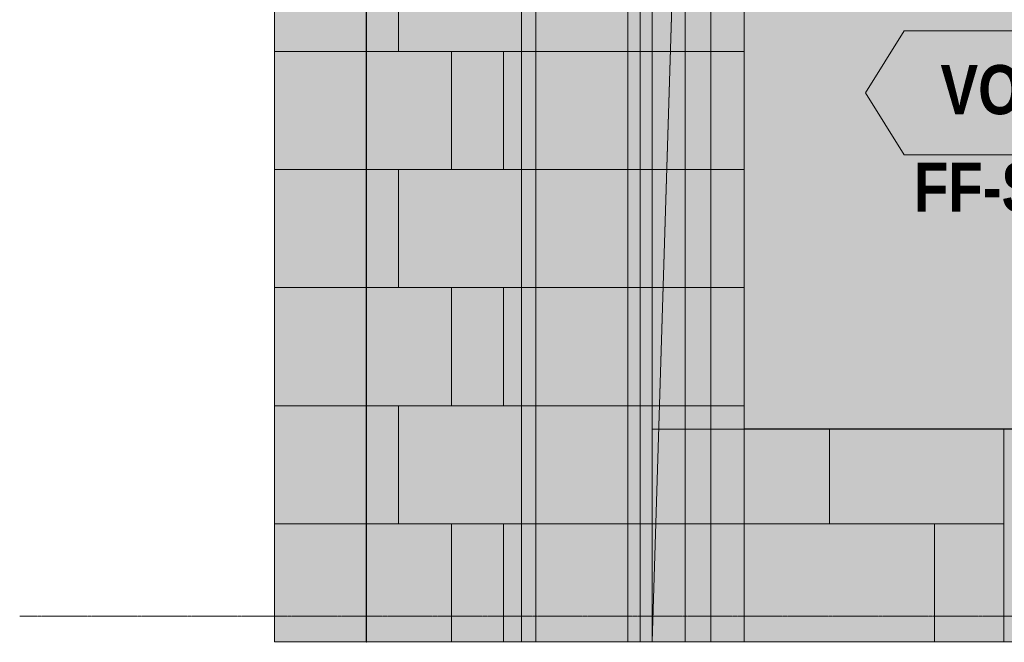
# Model space of a CAD drawing. Header units: millimetres. Extents: x -4049 to 37566, y -9915 to 31440.
# Tile 2 of 234: x -1021 to 2791, y -102 to 2309. Entities that reach past the tile are written whole.
import ezdxf
from ezdxf.enums import TextEntityAlignment as Align

# ---------------------------------------------------------------- set-up
doc = ezdxf.new("R2010")
doc.units = ezdxf.units.MM
doc.linetypes.add('DASHED', pattern=[1.524, 1.27, -0.254])
for name, color, linetype in [('FILL-C_9EB2DB', 7, 'Continuous'), ('FILL-EPS', 7, 'Continuous'), ('FILL-WHITE', 7, 'Continuous'), ('LINE-C_2E8C94', 7, 'Continuous'), ('LINE-C_337880', 7, 'Continuous'), ('LINE-INK', 7, 'Continuous'), ('LINE-STEEL', 7, 'Continuous'), ('LINE-STEEL-DASH', 7, 'DASHED'), ('LINE-TEAL_DK', 7, 'Continuous'), ('TEXT-C_9E1A1A', 7, 'Continuous'), ('TEXT-TEAL_DK', 7, 'Continuous')]:
    doc.layers.add(name, color=color, linetype=linetype)
doc.styles.add('OpenSansCondensed-Bold', font='OpenSansCondensed-Bold.ttf')

msp = doc.modelspace()

# ---------------------------------------------------------------- hatches: boundary and pattern name
at = {"layer": 'FILL-C_9EB2DB', "true_color": 0x9eb2db}
h = msp.add_hatch(color=9, dxfattribs=at)
h.dxf.hatch_style = 1
h.paths.add_polyline_path([(1555, 2847.6), (1655, 2847.6), (1655, -100), (1555, -100)])
h = msp.add_hatch(color=9, dxfattribs=at)
h.dxf.hatch_style = 1
h.paths.add_polyline_path([(1555, -100), (1555, 2847.6), (1655, 2847.6), (1655, -100)])
at = {"layer": 'FILL-EPS', "true_color": 0xccffff}
h = msp.add_hatch(color=7, dxfattribs=at)
h.dxf.hatch_style = 1
h.paths.add_polyline_path([(-34.6, 3557.6), (321.3, 3557.6), (321.3, -100), (-34.6, -100)])
h = msp.add_hatch(color=7, dxfattribs=at)
h.dxf.hatch_style = 1
h.paths.add_polyline_path([(-34.6, 3557.6), (321.3, 3557.6), (321.3, 3351.3), (321, 3351.3), (67, 3351.3), (67, 3198.7), (321, 3198.7), (321.2, 3200.3), (321.3, 3200.3), (321.3, -100), (321, -100), (-34.6, -100)])
h = msp.add_hatch(color=7, dxfattribs=at)
h.dxf.hatch_style = 1
h.paths.add_polyline_path([(-34.6, 3557.6), (321, 3557.6), (321, 3351.3), (67, 3351.3), (67, 3198.7), (321, 3198.7), (321, -100), (-34.6, -100)])
h = msp.add_hatch(color=7, dxfattribs=at)
h.dxf.hatch_style = 1
h.paths.add_polyline_path([(-34.6, 3557.6), (321, 3557.6), (321, 3351.3), (67, 3351.3), (67, 3198.7), (321, 3198.7), (321, -100), (-34.6, -100)])
h = msp.add_hatch(color=7, dxfattribs=at)
h.dxf.hatch_style = 1
h.paths.add_polyline_path([(-34.6, 3557.6), (321, 3557.6), (321.3, 3557.6), (321.3, 3351.3), (67, 3351.3), (67, 3198.7), (321, 3198.7), (321.3, 3198.7), (321.3, -100), (321.3, -100), (321.3, -101.6), (321.2, -101.6), (321.2, -101.6), (321.1, -101.6), (321, -100), (-34.6, -100)])
h = msp.add_hatch(color=7, dxfattribs=at)
h.dxf.hatch_style = 1
h.paths.add_polyline_path([(-34.6, -100), (-34.6, 3557.6), (321.3, 3557.6), (321.3, -100)])
h = msp.add_hatch(color=7, dxfattribs=at)
h.dxf.hatch_style = 1
h.paths.add_polyline_path([(321.3, 3557.6), (6152.9, 3557.6), (6152.9, -100), (5433, -100), (5433, 2825.5), (922.5, 2825.5), (922.5, -100), (321.3, -100)])
h = msp.add_hatch(color=7, dxfattribs=at)
h.dxf.hatch_style = 1
h.paths.add_polyline_path([(321.3, -100), (321.3, 3557.6), (977.9, 3557.6), (977.9, -100)])
h = msp.add_hatch(color=7, dxfattribs=at)
h.dxf.hatch_style = 1
h.paths.add_polyline_path([(977.9, 3557.6), (1333.5, 3557.6), (1333.5, 3351.3), (1333.5, 3351.3), (1333.5, -100), (977.9, -100), (977.9, 3198.7)])
h = msp.add_hatch(color=7, dxfattribs=at)
h.dxf.hatch_style = 1
h.paths.add_polyline_path([(977.9, 3557.6), (1333.5, 3557.6), (1333.5, 3198.8), (1333.5, 3198.7), (1333.5, -100), (1333.5, -100), (977.9, -100)])
h.paths.add_polyline_path([(1333.5, 3198.7), (1333.5, 3351.3), (1079.5, 3351.3), (1079.5, 3198.7)], flags=0)
h = msp.add_hatch(color=7, dxfattribs=at)
h.dxf.hatch_style = 1
h.paths.add_polyline_path([(977.9, 3557.6), (1333.5, 3557.6), (1333.5, 3351.3), (1079.5, 3351.3), (1079.5, 3198.7), (1333.5, 3198.7), (1333.5, -100), (977.9, -100)])
h = msp.add_hatch(color=7, dxfattribs=at)
h.dxf.hatch_style = 1
h.paths.add_polyline_path([(977.9, -100), (977.9, 3557.6), (1333.5, 3557.6), (1333.5, 3198.7), (1333.5, -100)])
h = msp.add_hatch(color=7, dxfattribs=at)
h.dxf.hatch_style = 1
h.paths.add_polyline_path([(977.9, 3557.6), (1333.5, 3557.6), (1333.8, 3557.6), (1333.8, -100), (1333.8, -100), (1333.8, -100), (1333.8, -101.6), (1333.7, -101.6), (1333.5, -100), (977.9, -100)])
h = msp.add_hatch(color=7, dxfattribs=at)
h.dxf.hatch_style = 1
h.paths.add_polyline_path([(977.9, -100), (977.9, 3557.6), (1333.8, 3557.6), (1333.8, -100)])
h = msp.add_hatch(color=7, dxfattribs=at)
h.dxf.hatch_style = 1
h.paths.add_polyline_path([(1333.8, 3557.6), (1427.9, 3557.6), (1427.9, -100), (1333.8, -100)])
h = msp.add_hatch(color=7, dxfattribs=at)
h.dxf.hatch_style = 1
h.paths.add_polyline_path([(1333.8, -100), (1333.8, 3557.6), (1427.9, 3557.6), (1427.9, -100)])
h = msp.add_hatch(color=7, dxfattribs=at)
h.dxf.hatch_style = 1
h.paths.add_polyline_path([(1427.9, 3557.6), (1783.5, 3557.6), (1783.5, 3351.3), (1783.5, 3351.3), (1783.5, -100), (1427.9, -100), (1427.9, 3198.7)])
h = msp.add_hatch(color=7, dxfattribs=at)
h.dxf.hatch_style = 1
h.paths.add_polyline_path([(1427.9, 3557.6), (1783.5, 3557.6), (1783.5, 3198.8), (1783.5, 3198.7), (1783.5, -100), (1783.5, -100), (1427.9, -100)])
h.paths.add_polyline_path([(1783.5, 3198.7), (1783.5, 3351.3), (1529.5, 3351.3), (1529.5, 3198.7)], flags=0)
h = msp.add_hatch(color=7, dxfattribs=at)
h.dxf.hatch_style = 1
h.paths.add_polyline_path([(1427.9, 3557.6), (1529.5, 3351.3), (1529.5, 3198.7), (1529.5, 3197.1), (1529.4, 3197.1), (1427.9, -100), (1427.9, 3557.6)])
h = msp.add_hatch(color=7, dxfattribs=at)
h.dxf.hatch_style = 1
h.paths.add_polyline_path([(321.3, 3198.7), (6152.9, 3198.7), (6152.9, -100), (5433, -100), (5433, 2825.5), (922.5, 2825.5), (922.5, -100), (321.3, -100)])
h = msp.add_hatch(color=7, dxfattribs=at)
h.dxf.hatch_style = 1
h.paths.add_polyline_path([(321.3, 3198.7), (977.9, 3198.7), (977.9, -100), (321.3, -100)])
h = msp.add_hatch(color=7, dxfattribs=at)
h.dxf.hatch_style = 1
h.paths.add_polyline_path([(1529.5, 3198.7), (1783.5, 3198.7), (1783.5, -100), (1427.9, -100)])
h = msp.add_hatch(color=7, dxfattribs=at)
h.dxf.hatch_style = 1
h.paths.add_polyline_path([(1427.9, 723.7), (1427.9, 3001.3), (1783.5, 3001.3), (1783.5, 723.7)])
h = msp.add_hatch(color=7, dxfattribs=at)
h.dxf.hatch_style = 1
h.paths.add_polyline_path([(-34.6, -100), (-34.6, 2825.5), (321, 2825.5), (321, -100)])
h = msp.add_hatch(color=7, dxfattribs=at)
h.dxf.hatch_style = 1
h.paths.add_polyline_path([(-34.6, 2825.5), (321, 2825.5), (321, -100), (-34.6, -100)])
h = msp.add_hatch(color=7, dxfattribs=at)
h.dxf.hatch_style = 1
h.paths.add_polyline_path([(-34.6, -100), (-34.6, 2825.5), (321, 2825.5), (321, -100)])
h = msp.add_hatch(color=7, dxfattribs=at)
h.dxf.hatch_style = 1
h.paths.add_polyline_path([(-34.6, 2825.5), (321, 2825.5), (321, -100), (-34.6, -100)])
h = msp.add_hatch(color=7, dxfattribs=at)
h.dxf.hatch_style = 1
h.paths.add_polyline_path([(1427.9, -100), (1427.9, 723.7), (1783.5, 723.7), (1783.5, -100)])
h = msp.add_hatch(color=7, dxfattribs=at)
h.dxf.hatch_style = 1
h.paths.add_polyline_path([(1427.9, 723.7), (1783.5, 723.7), (1783.8, 723.7), (1783.8, -100), (1783.8, -100), (1783.8, -100), (1783.8, -100.6), (1783.5, -100), (1427.9, -100)])
h = msp.add_hatch(color=7, dxfattribs=at)
h.dxf.hatch_style = 1
h.paths.add_polyline_path([(1427.9, -100), (1427.9, 723.7), (1783.8, 723.7), (1783.8, -100)])
h = msp.add_hatch(color=7, dxfattribs=at)
h.dxf.hatch_style = 1
h.paths.add_polyline_path([(1783.8, 723.7), (4347.2, 723.7), (4347.2, -100), (1783.8, -100)])
h = msp.add_hatch(color=7, dxfattribs=at)
h.dxf.hatch_style = 1
h.paths.add_polyline_path([(1783.8, -100), (1783.8, 723.7), (4347.2, 723.7), (4347.2, -100)])
at = {"layer": 'FILL-WHITE', "true_color": 0xffffff}
h = msp.add_hatch(color=7, dxfattribs=at)
h.dxf.hatch_style = 1
h.paths.add_polyline_path([(1783.8, 725), (1783.8, 3005), (4346.8, 3005), (4346.8, 725)])
h = msp.add_hatch(color=7, dxfattribs=at)
h.dxf.hatch_style = 1
h.paths.add_polyline_path([(1783.8, 725), (1783.8, 3005), (4346.8, 3005), (4346.8, 725)])
h = msp.add_hatch(color=7, dxfattribs=at)
h.dxf.hatch_style = 1
h.paths.add_polyline_path([(1783.8, 725), (1783.8, 3005), (4346.8, 3005), (4346.8, 725)])
h = msp.add_hatch(color=7, dxfattribs=at)
h.dxf.hatch_style = 1
h.paths.add_polyline_path([(2253, 2025), (2403, 2265), (3727.5, 2265), (3877.5, 2025), (3727.5, 1785), (2403, 1785)])

# ---------------------------------------------------------------- linework, layer by layer
at = {"layer": 'LINE-C_2E8C94', "lineweight": 5}
for points in [[(-34.6, 3557.6), (-34.6, 3557.6), (321.3, 3557.6), (321.3, -100), (321.3, -100), (321.3, -100), (321.3, -100), (-34.6, -100)], [(-34.6, 3557.6), (321.3, 3557.6), (321.3, 3351.3), (321, 3351.3), (67, 3351.3), (67, 3198.7), (321, 3198.7), (321.2, 3200.3), (321.3, 3200.3), (321.3, -100), (321, -100), (-34.6, -100)], [(-34.6, 3557.6), (321, 3557.6), (321, 3351.3), (67, 3351.3), (67, 3198.7), (321, 3198.7), (321, -100), (-34.6, -100)], [(-34.6, 3557.6), (321, 3557.6), (321, 3351.3), (67, 3351.3), (67, 3198.7), (321, 3198.7), (321, -100), (-34.6, -100)], [(-34.6, 3557.6), (321, 3557.6), (321.3, 3557.6), (321.3, 3351.3), (67, 3351.3), (67, 3198.7), (321, 3198.7), (321.3, 3198.7), (321.3, -100), (321.3, -100), (321.3, -101.6), (321.2, -101.6), (321.2, -101.6), (321.1, -101.6), (321, -100), (-34.6, -100)], [(-34.6, -100), (-34.6, 3557.6), (321.3, 3557.6), (321.3, 3557.6), (321.3, 3557.6), (321.3, -100)], [(321.3, 3557.6), (6152.9, 3557.6), (6152.9, -100), (5433, -100), (5433, 2825.5), (922.5, 2825.5), (922.5, -100), (321.3, -100)], [(321.3, -100), (321.3, 3557.6), (977.9, 3557.6), (977.9, 3557.6), (977.9, 3557.6), (977.9, -100)], [(977.9, 3557.6), (977.9, 3557.6), (1333.5, 3557.6), (1333.5, 3351.3), (1333.5, 3351.3), (1333.5, -100), (977.9, -100), (977.9, 3198.7), (977.9, 3557.6)], [(977.9, 3557.6), (1333.5, 3557.6), (1333.5, 3198.8), (1333.5, 3198.7), (1333.5, -100), (1333.5, -100), (977.9, -100)], [(977.9, 3557.6), (1333.5, 3557.6), (1333.5, 3351.3), (1079.5, 3351.3), (1079.5, 3198.7), (1333.5, 3198.7), (1333.5, -100), (977.9, -100)], [(977.9, -100), (977.9, -100), (977.9, 3557.6), (1333.5, 3557.6), (1333.5, 3198.7), (1333.5, -100)], [(977.9, 3557.6), (977.9, 3557.6), (1333.5, 3557.6), (1333.8, 3557.6), (1333.8, -100), (1333.8, -100), (1333.8, -100), (1333.8, -101.6), (1333.7, -101.6), (1333.5, -100), (977.9, -100), (977.9, 3557.6)], [(977.9, -100), (977.9, 3557.6), (1333.8, 3557.6), (1333.8, 3557.6), (1333.8, -100)], [(1333.8, 3557.6), (1427.9, 3557.6), (1427.9, -100), (1427.9, -100), (1427.9, -100), (1427.9, -100), (1333.8, -100), (1333.8, 3557.6)], [(1333.8, -100), (1333.8, -100), (1333.8, -100), (1333.8, 3557.6), (1427.9, 3557.6), (1427.9, 3557.6), (1427.9, -100), (1333.8, -100)], [(1427.9, 3557.6), (1783.5, 3557.6), (1783.5, 3351.3), (1783.5, 3351.3), (1783.5, -100), (1427.9, -100), (1427.9, 3198.7), (1427.9, 3198.7)], [(1427.9, 3557.6), (1783.5, 3557.6), (1783.5, 3198.8), (1783.5, 3198.7), (1783.5, -100), (1783.5, -100), (1427.9, -100)], [(1427.9, 3557.6), (1427.9, 3557.6), (1529.5, 3351.3), (1529.5, 3198.7), (1529.5, 3198.7), (1529.5, 3197.1), (1529.4, 3197.1), (1427.9, -100), (1427.9, 3557.6), (1427.9, 3557.6)], [(321.3, 3198.7), (6152.9, 3198.7), (6152.9, -100), (5433, -100), (5433, 2825.5), (922.5, 2825.5), (922.5, -100), (321.3, -100)], [(321.3, 3198.7), (977.9, 3198.7), (977.9, -100), (977.9, -100), (321.3, -100)], [(1529.5, 3198.7), (1529.5, 3198.7), (1783.5, 3198.7), (1783.5, -100), (1783.5, -100), (1427.9, -100)], [(1427.9, 723.7), (1427.9, 723.7), (1427.9, 3001.3), (1783.5, 3001.3), (1783.5, 3001.3), (1783.5, 3001.3), (1783.5, 3001.3), (1783.5, 3001.3), (1783.5, 723.7), (1427.9, 723.7)], [(-34.6, -100), (-34.6, 2825.5), (321, 2825.5), (321, -100)], [(-34.6, 2825.5), (321, 2825.5), (321, -100), (-34.6, -100)], [(-34.6, -100), (-34.6, 2825.5), (321, 2825.5), (321, -100)], [(-34.6, 2825.5), (321, 2825.5), (321, -100), (-34.6, -100)], [(1427.9, -100), (1427.9, -100), (1427.9, -100), (1427.9, 723.7), (1783.5, 723.7), (1783.5, 723.7), (1783.5, -100), (1427.9, -100)], [(1427.9, 723.7), (1783.5, 723.7), (1783.8, 723.7), (1783.8, -100), (1783.8, -100), (1783.8, -100), (1783.8, -100.6), (1783.5, -100), (1427.9, -100), (1427.9, 723.7)], [(1427.9, -100), (1427.9, 723.7), (1783.8, 723.7), (1783.8, -100)], [(1783.8, 723.7), (4347.2, 723.7), (4347.2, -100), (4347.2, -100), (1783.8, -100)], [(1783.8, -100), (1783.8, -100), (1783.8, 723.7), (4347.2, 723.7), (4347.2, 723.7), (4347.2, -100)]]:
    msp.add_lwpolyline(points, close=True, dxfattribs=at)
at = {"layer": 'LINE-C_337880', "lineweight": 5}
for p, q in [((446.2, 2186), (446.2, 2643.2)), ((446.2, 2186), (446.2, 2643.2)), ((1380.7, 2186), (1380.7, 2643.2)), ((1380.7, 2186), (1380.7, 2643.2)), ((-33.6, 2186), (320.3, 2186)), ((-33.6, 2186), (320.3, 2186)), ((-33.6, 2186), (320, 2186)), ((-33.6, 2186), (320, 2186)), ((-33.6, 2186), (320, 2186)), ((-33.6, 2186), (320, 2186)), ((-33.6, 2186), (320, 2186)), ((-33.6, 2186), (320, 2186)), ((-33.6, 2186), (320.3, 2186)), ((-33.6, 2186), (320.3, 2186)), ((322.3, 2186), (651.2, 2186)), ((322.3, 2186), (651.2, 2186)), ((322.3, 2186), (446.2, 2186)), ((322.3, 2186), (446.2, 2186)), ((446.2, 2186), (852.6, 2186)), ((446.2, 2186), (852.6, 2186)), ((651.2, 1728.8), (651.2, 2186)), ((651.2, 2186), (921.5, 2186)), ((651.2, 1728.8), (651.2, 2186)), ((651.2, 2186), (921.5, 2186)), ((852.6, 1728.8), (852.6, 2186)), ((852.6, 2186), (976.9, 2186)), ((852.6, 1728.8), (852.6, 2186)), ((852.6, 2186), (976.9, 2186)), ((978.9, 2186), (1332.5, 2186)), ((978.9, 2186), (1332.5, 2186)), ((978.9, 2186), (1332.5, 2186)), ((978.9, 2186), (1332.5, 2186)), ((978.9, 2186), (1332.8, 2186)), ((978.9, 2186), (1332.8, 2186)), ((1334.8, 2186), (1380.7, 2186)), ((1334.8, 2186), (1380.7, 2186)), ((1380.7, 1728.8), (1380.7, 2186)), ((1380.7, 2186), (1426.9, 2186)), ((1380.7, 1728.8), (1380.7, 2186)), ((1380.7, 2186), (1426.9, 2186)), ((1428.9, 2186), (1782.5, 2186)), ((1428.9, 2186), (1782.5, 2186)), ((1428.9, 2186), (1497.3, 2186)), ((1428.9, 2186), (1782.5, 2186)), ((1499.3, 2186), (1782.5, 2186)), ((-33.6, 1728.8), (320.3, 1728.8)), ((-33.6, 1728.8), (320.3, 1728.8)), ((-33.6, 1728.8), (320, 1728.8)), ((-33.6, 1728.8), (320, 1728.8)), ((-33.6, 1728.8), (320, 1728.8)), ((-33.6, 1728.8), (320, 1728.8)), ((-33.6, 1728.8), (320, 1728.8)), ((-33.6, 1728.8), (320, 1728.8)), ((-33.6, 1728.8), (320.3, 1728.8)), ((-33.6, 1728.8), (320.3, 1728.8)), ((322.3, 1728.8), (651.2, 1728.8)), ((322.3, 1728.8), (651.2, 1728.8)), ((322.3, 1728.8), (446.2, 1728.8)), ((322.3, 1728.8), (446.2, 1728.8)), ((446.2, 1271.6), (446.2, 1728.8)), ((446.2, 1728.8), (852.6, 1728.8)), ((446.2, 1271.6), (446.2, 1728.8)), ((446.2, 1728.8), (852.6, 1728.8)), ((651.2, 1728.8), (921.5, 1728.8)), ((651.2, 1728.8), (921.5, 1728.8)), ((852.6, 1728.8), (976.9, 1728.8)), ((852.6, 1728.8), (976.9, 1728.8)), ((978.9, 1728.8), (1332.5, 1728.8)), ((978.9, 1728.8), (1332.5, 1728.8)), ((978.9, 1728.8), (1332.5, 1728.8)), ((978.9, 1728.8), (1332.5, 1728.8)), ((978.9, 1728.8), (1332.8, 1728.8)), ((978.9, 1728.8), (1332.8, 1728.8)), ((1334.8, 1728.8), (1380.7, 1728.8)), ((1334.8, 1728.8), (1380.7, 1728.8)), ((1380.7, 1271.6), (1380.7, 1728.8)), ((1380.7, 1728.8), (1426.9, 1728.8)), ((1380.7, 1271.6), (1380.7, 1728.8)), ((1380.7, 1728.8), (1426.9, 1728.8)), ((1428.9, 1728.8), (1782.5, 1728.8)), ((1428.9, 1728.8), (1782.5, 1728.8)), ((1428.9, 1728.8), (1483.2, 1728.8)), ((1428.9, 1728.8), (1782.5, 1728.8)), ((1485.2, 1728.8), (1782.5, 1728.8)), ((-33.6, 1271.6), (320.3, 1271.6)), ((-33.6, 1271.6), (320.3, 1271.6)), ((-33.6, 1271.6), (320, 1271.6)), ((-33.6, 1271.6), (320, 1271.6)), ((-33.6, 1271.6), (320, 1271.6)), ((-33.6, 1271.6), (320, 1271.6)), ((-33.6, 1271.6), (320, 1271.6)), ((-33.6, 1271.6), (320, 1271.6)), ((-33.6, 1271.6), (320.3, 1271.6)), ((-33.6, 1271.6), (320.3, 1271.6)), ((322.3, 1271.6), (651.2, 1271.6)), ((322.3, 1271.6), (651.2, 1271.6)), ((322.3, 1271.6), (446.2, 1271.6)), ((322.3, 1271.6), (446.2, 1271.6)), ((446.2, 1271.6), (852.6, 1271.6)), ((446.2, 1271.6), (852.6, 1271.6)), ((651.2, 814.4), (651.2, 1271.6)), ((651.2, 1271.6), (921.5, 1271.6)), ((651.2, 814.4), (651.2, 1271.6)), ((651.2, 1271.6), (921.5, 1271.6)), ((852.6, 814.4), (852.6, 1271.6)), ((852.6, 1271.6), (976.9, 1271.6)), ((852.6, 814.4), (852.6, 1271.6)), ((852.6, 1271.6), (976.9, 1271.6)), ((978.9, 1271.6), (1332.5, 1271.6)), ((978.9, 1271.6), (1332.5, 1271.6)), ((978.9, 1271.6), (1332.5, 1271.6)), ((978.9, 1271.6), (1332.5, 1271.6)), ((978.9, 1271.6), (1332.8, 1271.6)), ((978.9, 1271.6), (1332.8, 1271.6)), ((1334.8, 1271.6), (1380.7, 1271.6)), ((1334.8, 1271.6), (1380.7, 1271.6)), ((1380.7, 814.4), (1380.7, 1271.6)), ((1380.7, 1271.6), (1426.9, 1271.6)), ((1380.7, 814.4), (1380.7, 1271.6)), ((1380.7, 1271.6), (1426.9, 1271.6)), ((1428.9, 1271.6), (1782.5, 1271.6)), ((1428.9, 1271.6), (1782.5, 1271.6)), ((1428.9, 1271.6), (1469.1, 1271.6)), ((1428.9, 1271.6), (1782.5, 1271.6)), ((1471.1, 1271.6), (1782.5, 1271.6)), ((-33.6, 814.4), (320.3, 814.4)), ((-33.6, 814.4), (320.3, 814.4)), ((-33.6, 814.4), (320, 814.4)), ((-33.6, 814.4), (320, 814.4)), ((-33.6, 814.4), (320, 814.4)), ((-33.6, 814.4), (320, 814.4)), ((-33.6, 814.4), (320, 814.4)), ((-33.6, 814.4), (320, 814.4)), ((-33.6, 814.4), (320.3, 814.4)), ((-33.6, 814.4), (320.3, 814.4)), ((322.3, 814.4), (651.2, 814.4)), ((322.3, 814.4), (651.2, 814.4)), ((322.3, 814.4), (446.2, 814.4)), ((322.3, 814.4), (446.2, 814.4)), ((446.2, 357.2), (446.2, 814.4)), ((446.2, 814.4), (852.6, 814.4)), ((446.2, 357.2), (446.2, 814.4)), ((446.2, 814.4), (852.6, 814.4)), ((651.2, 814.4), (921.5, 814.4)), ((651.2, 814.4), (921.5, 814.4)), ((852.6, 814.4), (976.9, 814.4)), ((852.6, 814.4), (976.9, 814.4)), ((978.9, 814.4), (1332.5, 814.4)), ((978.9, 814.4), (1332.5, 814.4)), ((978.9, 814.4), (1332.5, 814.4)), ((978.9, 814.4), (1332.5, 814.4)), ((978.9, 814.4), (1332.8, 814.4)), ((978.9, 814.4), (1332.8, 814.4)), ((1334.8, 814.4), (1380.7, 814.4)), ((1334.8, 814.4), (1380.7, 814.4)), ((1380.7, 357.2), (1380.7, 814.4)), ((1380.7, 814.4), (1426.9, 814.4)), ((1380.7, 357.2), (1380.7, 814.4)), ((1380.7, 814.4), (1426.9, 814.4)), ((1428.9, 814.4), (1782.5, 814.4)), ((1428.9, 814.4), (1782.5, 814.4)), ((1428.9, 814.4), (1455.1, 814.4)), ((1428.9, 814.4), (1782.5, 814.4)), ((1457.1, 814.4), (1782.5, 814.4)), ((2113.7, 357.2), (2113.7, 722.7)), ((2113.7, 357.2), (2113.7, 722.7)), ((2788.5, 357.2), (2788.5, 722.7)), ((2788.5, 357.2), (2788.5, 722.7)), ((-33.6, 357.2), (320.3, 357.2)), ((-33.6, 357.2), (320.3, 357.2)), ((-33.6, 357.2), (320, 357.2)), ((-33.6, 357.2), (320, 357.2)), ((-33.6, 357.2), (320, 357.2)), ((-33.6, 357.2), (320, 357.2)), ((-33.6, 357.2), (320, 357.2)), ((-33.6, 357.2), (320, 357.2)), ((-33.6, 357.2), (320.3, 357.2)), ((-33.6, 357.2), (320.3, 357.2)), ((322.3, 357.2), (651.2, 357.2)), ((322.3, 357.2), (651.2, 357.2)), ((322.3, 357.2), (446.2, 357.2)), ((322.3, 357.2), (446.2, 357.2)), ((446.2, 357.2), (852.6, 357.2)), ((446.2, 357.2), (852.6, 357.2)), ((651.2, -99), (651.2, 357.2)), ((651.2, 357.2), (921.5, 357.2)), ((651.2, -99), (651.2, 357.2)), ((651.2, 357.2), (921.5, 357.2)), ((852.6, -99), (852.6, 357.2)), ((852.6, 357.2), (976.9, 357.2)), ((852.6, -99), (852.6, 357.2)), ((852.6, 357.2), (976.9, 357.2)), ((978.9, 357.2), (1332.5, 357.2)), ((978.9, 357.2), (1332.5, 357.2)), ((978.9, 357.2), (1332.5, 357.2)), ((978.9, 357.2), (1332.5, 357.2)), ((978.9, 357.2), (1332.8, 357.2)), ((978.9, 357.2), (1332.8, 357.2)), ((1334.8, 357.2), (1380.7, 357.2)), ((1334.8, 357.2), (1380.7, 357.2)), ((1380.7, -99), (1380.7, 357.2)), ((1380.7, 357.2), (1426.9, 357.2)), ((1380.7, -99), (1380.7, 357.2)), ((1380.7, 357.2), (1426.9, 357.2)), ((1428.9, 357.2), (1782.5, 357.2)), ((1428.9, 357.2), (1782.5, 357.2)), ((1428.9, 357.2), (1782.5, 357.2)), ((1428.9, 357.2), (1782.8, 357.2)), ((1428.9, 357.2), (1782.8, 357.2)), ((1443, 357.2), (1782.5, 357.2)), ((1784.8, 357.2), (2113.7, 357.2)), ((1784.8, 357.2), (2113.7, 357.2)), ((2113.7, 357.2), (2520.1, 357.2)), ((2113.7, 357.2), (2520.1, 357.2)), ((2520.1, -99), (2520.1, 357.2)), ((2520.1, 357.2), (2788.5, 357.2)), ((2520.1, -99), (2520.1, 357.2)), ((2520.1, 357.2), (2788.5, 357.2)), ((2788.5, -99), (2788.5, 357.2)), ((2788.5, -99), (2788.5, 357.2))]:
    msp.add_line(p, q, dxfattribs=at)
at = {"layer": 'LINE-INK', "lineweight": 5}
msp.add_lwpolyline([(1783.8, 725), (1783.8, 3005), (4346.8, 3005), (4346.8, 725)], close=True, dxfattribs=at)
msp.add_lwpolyline([(1783.8, 725), (1783.8, 3005), (4346.8, 3005), (4346.8, 725)], close=True, dxfattribs=at)
at = {"layer": 'LINE-STEEL', "lineweight": 5}
for points in [[(1555, 2847.6), (1655, 2847.6), (1655, -100), (1655, -100), (1555, -100), (1555, 2847.6)], [(1555, -100), (1555, -100), (1555, 2847.6), (1655, 2847.6), (1655, 2847.6), (1655, -100)]]:
    msp.add_lwpolyline(points, close=True, dxfattribs=at)
at = {"layer": 'LINE-STEEL-DASH', "lineweight": 5}
msp.add_line((-1020.6, 0), (34152.1, 0), dxfattribs=at)
msp.add_lwpolyline([(1655, 2847.6), (1655, -100), (1555, -100), (1555, 2847.6)], dxfattribs=at)
at = {"layer": 'LINE-TEAL_DK', "lineweight": 5}
msp.add_lwpolyline([(2253, 2025), (2403, 2265), (3727.5, 2265), (3877.5, 2025), (3727.5, 1785), (2403, 1785)], close=True, dxfattribs=at)

# ---------------------------------------------------------------- texts
at = {"layer": 'TEXT-C_9E1A1A', "style": 'OpenSansCondensed-Bold'}
msp.add_text('FF-S42 over', height=190.5, dxfattribs=at).set_placement((3065.3, 1565), align=Align.CENTER)
at = {"layer": 'TEXT-TEAL_DK', "style": 'OpenSansCondensed-Bold'}
msp.add_text('VOID W38', height=190.5, dxfattribs=at).set_placement((3065.3, 1942.5), align=Align.CENTER)

doc.saveas('drawing.dxf')
